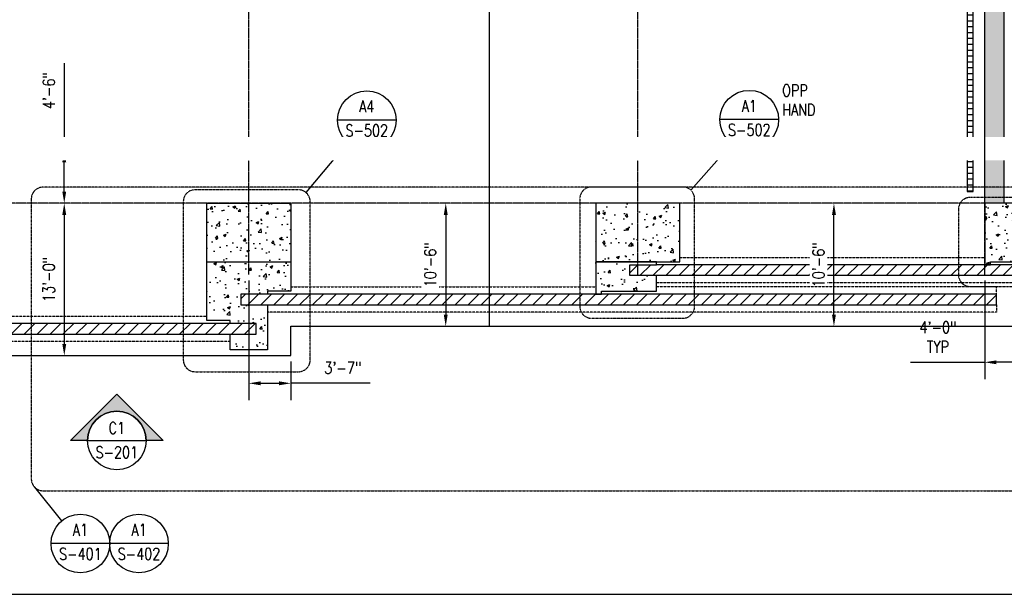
# Model space of a CAD drawing. Header units: inches. Extents: x -300 to 19841, y 463 to 1807.
# Tile 67 of 71: x 1166 to 2173, y 493 to 1081. Entities that reach past the tile are written whole.
import ezdxf
from ezdxf import colors
from ezdxf.entities.mleader import LeaderData, LeaderLine
from ezdxf.enums import TextEntityAlignment as Align
from ezdxf.math import Vec2, Vec3

# ---------------------------------------------------------------- set-up
doc = ezdxf.new("R2010")
doc.units = ezdxf.units.IN
doc.header["$MEASUREMENT"] = 0
for name, pattern in [('CENTER2', [1.125, 0.75, -0.125, 0.125, -0.125]), ('Dash', [0.25, 0.125, -0.125]), ('HIDDEN', [0.375, 0.25, -0.125])]:
    doc.linetypes.add(name, pattern=pattern)
for name, color, linetype in [('A-FLOR', 173, 'Continuous'), ('A-FLOR-HDLN', 3, 'Dash'), ('A-WALL', 4, 'Continuous'), ('A-WALL-PATT', 8, 'Continuous'), ('G-ANNO-REFR', 2, 'Continuous'), ('S-ANNO-DIMS', 1, 'Continuous'), ('S-ANNO-NOTE', 2, 'Continuous'), ('S-ANNO-SYMB', 2, 'Continuous'), ('S-ANNO-TEXT', 2, 'Continuous'), ('S-COLS', 53, 'Continuous'), ('S-DOOR-TRNCH', 173, 'Continuous'), ('S-GRID', 1, 'CENTER2'), ('S-JNTS-CTLJ', 132, 'Continuous')]:
    doc.layers.add(name, color=color, linetype=linetype)
doc.layers.add('S-DOOR-HTCH', color=9, linetype='Continuous', true_color=0x808080)
doc.layers.add('S-DOOR-OTLN', color=9, linetype='HIDDEN', true_color=0x808080)
doc.styles.add('AEC_COMN_TITLE', font='romans.shx', dxfattribs={"width": 0.8, "height": 0.1875})
doc.styles.add('Annotative', font='romans.shx', dxfattribs={"width": 0.8, "height": 0.125})
doc.styles.add('Arial', font='romans.shx', dxfattribs={"width": 0.8})
doc.styles.add('ROMANS', font='romans.shx', dxfattribs={"width": 0.8})
doc.dimstyles.new('Annotative', dxfattribs={"dimscale": 0, "dimtxt": 0.125, "dimasz": 0.125, "dimexe": 0.18, "dimexo": 0.0625, "dimgap": 0.09, "dimtad": 1, "dimdec": 3, "dimzin": 3, "dimdsep": 46, "dimlunit": 4, "dimtxsty": 'Annotative', "dimcen": 0.09, "dimclrt": 2, "dimazin": 2, "dimtfac": 1, "dimtdec": 3, "dimtmove": 1, "dimatfit": 3, "dimfxl": 1, "dimtfill": 1, "dimfrac": 2, "dimtolj": 1, "dimtzin": 0, "dimarcsym": 0})
pattern_1 = [(50, (0, 0), (28.6904, -2.51009), [3, -33]), (355, (0, 0), (-5.55005, 30.0877), [2.4, -26.4]), (100.4514, (2.39, -0.21), (23.14035, 27.5776), [2.5496, -28.0457]), (46.1842, (0, 8), (42.68965, -6.62077), [4.5, -49.5]), (96.6356, (3.557, 7.45), (37.3865, 38.96474), [3.8244, -42.06855]), (351.1842, (0, 8), (37.3865, 38.96474), [3.6, -39.6]), (21, (4, 6), (23.87628, -16.10476), [3, -33]), (326, (4, 6), (9.7326, 29.006), [2.4, -26.4]), (71.4514, (5.99, 4.658), (33.6089, 12.90125), [2.5496, -28.0457]), (37.5, (0, 0), (0.486394, 13.315754), [0, -26.08, 0, -26.8, 0, -26.5]), (7.5, (0, 0), (10.52278, 15.77647), [0, -15.28, 0, -25.48, 0, -10.1]), (327.5, (-8.92, 0), (21.352897, -0.902195), [0, -10, 0, -31.2, 0, -41.4]), (317.5, (-12.92, 0), (23.32745, 4.0042), [0, -13, 0, -20.72, 0, -29.4])]

# ---------------------------------------------------------------- blocks, each defined once
blk = doc.blocks.new('*D3')
at = {"layer": 'Defpoints', "color": 0, "transparency": 16777216}
for p in [(1202.8, 947.2), (1211.3, 947.2), (1202.8, 893.2)]:
    blk.add_point(p, dxfattribs=at)
at = {"layer": 'S-ANNO-DIMS', "color": 0, "lineweight": -2, "transparency": 16777216}
for p, q in [((1211.3, 1036.6), (1211.3, 947.2)), ((1211.3, 905.2), (1211.3, 935.2))]:
    blk.add_line(p, q, dxfattribs=at)
at = {"layer": 'S-ANNO-DIMS', "color": 0, "transparency": 16777216}
for points in [[(1209.3, 935.2), (1213.3, 935.2), (1211.3, 947.2)], [(1209.3, 905.2), (1213.3, 905.2), (1211.3, 893.2)]]:
    blk.add_solid(points, dxfattribs=at)
at = {"layer": 'S-ANNO-DIMS', "color": 2, "lineweight": -3, "transparency": 16777216, "insert": (1195.5, 1008.5), "char_height": 12, "width": 49.311, "attachment_point": 5, "rotation": 90, "style": 'Annotative', "bg_fill": 3, "box_fill_scale": 1.25, "bg_fill_color": 256, "bg_fill_true_color": 13158600, "bg_fill_transparency": 0}
blk.add_mtext('\\A1;4\'-6"', dxfattribs=at)
blk = doc.blocks.new('*D4')
at = {"layer": 'Defpoints', "color": 0, "transparency": 16777216}
for p in [(1400.1, 820.1), (1443.1, 737.2), (1443.1, 708.9)]:
    blk.add_point(p, dxfattribs=at)
at = {"layer": 'S-ANNO-DIMS', "color": 0, "lineweight": -2, "transparency": 16777216}
for p, q in [((1400.1, 814.1), (1400.1, 691.7)), ((1443.1, 731.2), (1443.1, 691.7)), ((1412.1, 708.9), (1431.1, 708.9)), ((1524.4, 708.9), (1443.1, 708.9))]:
    blk.add_line(p, q, dxfattribs=at)
at = {"layer": 'S-ANNO-DIMS', "color": 0, "transparency": 16777216}
for points in [[(1412.1, 710.9), (1412.1, 706.9), (1400.1, 708.9)], [(1431.1, 710.9), (1431.1, 706.9), (1443.1, 708.9)]]:
    blk.add_solid(points, dxfattribs=at)
at = {"layer": 'S-ANNO-DIMS', "color": 2, "lineweight": -3, "transparency": 16777216, "insert": (1496.3, 724.7), "char_height": 12, "width": 49.311, "attachment_point": 5, "style": 'Annotative', "bg_fill": 3, "box_fill_scale": 1.25, "bg_fill_color": 256, "bg_fill_true_color": 13158600, "bg_fill_transparency": 0}
blk.add_mtext('\\A1;3\'-7"', dxfattribs=at)
blk = doc.blocks.new('A$C53388742')
at = {"layer": 'A-WALL-PATT', "lineweight": -3}
h = blk.add_hatch(dxfattribs=at)
h.set_pattern_fill('FP_2', color=256, style=0, pattern_type=2)
h.set_pattern_definition([(0, (0, 0), (0, 6), [])])
h.paths.add_polyline_path([(2141.1, 905.2), (2141.1, 1475.2), (2135.1, 1475.2), (2135.1, 905.2)])
for p, q in [((2141.1, 905.2), (2141.1, 1481.2)), ((2135.1, 1475.2), (2135.1, 905.2)), ((2135.1, 905.2), (2141.1, 905.2))]:
    blk.add_line(p, q, dxfattribs=at)
blk = doc.blocks.new('*D28')
at = {"layer": 'Defpoints', "color": 0, "transparency": 16777216}
for p in [(2499.9, 1746.8), (-299.9, 838.2), (2499.9, 838.2)]:
    blk.add_point(p, dxfattribs=at)
at = {"layer": 'S-ANNO-DIMS', "color": 0, "lineweight": -2, "transparency": 16777216}
for p, q in [((-299.9, 844.2), (-299.9, 1764)), ((2499.9, 844.2), (2499.9, 1764)), ((1192.1, 1746.8), (1198.1, 1755.8)), ((1198.1, 1755.8), (1204.1, 1737.8)), ((-287.9, 1746.8), (1192.1, 1746.8)), ((1204.1, 1737.8), (1210.1, 1746.8)), ((1210.1, 1746.8), (2487.9, 1746.8))]:
    blk.add_line(p, q, dxfattribs=at)
at = {"layer": 'S-ANNO-DIMS', "color": 0, "transparency": 16777216}
for points in [[(-287.9, 1748.8), (-287.9, 1744.8), (-299.9, 1746.8)], [(2487.9, 1748.8), (2487.9, 1744.8), (2499.9, 1746.8)]]:
    blk.add_solid(points, dxfattribs=at)
at = {"layer": 'S-ANNO-DIMS', "color": 2, "lineweight": -3, "transparency": 16777216, "insert": (1150.5, 1759.9), "char_height": 12, "width": 71.018, "attachment_point": 5, "style": 'Annotative', "bg_fill": 3, "box_fill_scale": 1.25, "bg_fill_color": 256, "bg_fill_true_color": 13158600, "bg_fill_transparency": 0}
blk.add_mtext('\\A1;250\'-2"', dxfattribs=at)
blk = doc.blocks.new('*U45')
at = {"lineweight": -3}
h = blk.add_hatch(color=256, dxfattribs=at)
edge = h.paths.add_edge_path()
edge.add_line((-0.312, 0), (-0.495, 0))
edge.add_line((-0.495, 0), (0, 0.495))
edge.add_line((0, 0.495), (0.495, 0))
edge.add_line((0.495, 0), (0.312, 0))
edge.add_arc((0, 0), 0.312, 0, 180)
for p, q in [((0, 0.495), (-0.495, 0)), ((0.495, 0), (0, 0.495)), ((-0.312, 0), (0.312, 0))]:
    blk.add_line(p, q, dxfattribs=at)
at = {"lineweight": -3, "flags": 128}
blk.add_lwpolyline([(-0.312, 0), (-0.495, 0), (0, 0.495), (0.495, 0), (0.312, 0, 1), (-0.312, 0)], format="xyb", close=True, dxfattribs=at)
blk.add_lwpolyline([(-0.312, 0.016), (-0.312, 0.016)], dxfattribs=at)
blk.add_lwpolyline([(-0.312, 0.016), (-0.312, 0.016)], dxfattribs=at)
at = {"lineweight": -3}
blk.add_circle((0, 0), 0.312, dxfattribs=at)
at = {"linetype": 'Continuous', "lineweight": -3, "style": 'Arial'}
blk.add_attdef('X#', text='', height=0.0938, dxfattribs=at).set_placement((0, 0.047), align=Align.BOTTOM_CENTER)
blk.add_attdef('X-###', text='', height=0.0938, dxfattribs=at).set_placement((0, -0.047), align=Align.TOP_CENTER)
blk = doc.blocks.new('Detail Callout AEC')
at = {"color": 0, "linetype": 'ByBlock', "lineweight": -3, "transparency": 16777216}
blk.add_line((0.25, 0), (-0.25, 0), dxfattribs=at)
blk.add_line((0.25, 0), (-0.25, 0), dxfattribs=at)
blk.add_circle((0, 0), 0.25, dxfattribs=at)
blk.add_circle((0, 0), 0.25, dxfattribs=at)
at = {"color": 0, "linetype": 'ByBlock', "lineweight": -3, "transparency": 16777216, "style": 'AEC_COMN_TITLE'}
for tag, p in [('VIEWNUMBER', (0, 0.0508)), ('VIEWNUMBER', (0, 0.0508)), ('SHEETNUMBER', (0, -0.1263)), ('SHEETNUMBER', (0, -0.1263))]:
    blk.add_attdef(tag, text='', height=0.0938, dxfattribs=at).set_placement(p, align=Align.CENTER)
blk = doc.blocks.new('*D50')
at = {"layer": 'Defpoints', "color": 0, "transparency": 16777216}
for p in [(1202.8, 893.2), (1194.7, 737.2), (1211.3, 737.2)]:
    blk.add_point(p, dxfattribs=at)
at = {"layer": 'S-ANNO-DIMS', "color": 0, "lineweight": -2, "transparency": 16777216}
blk.add_line((1211.3, 881.2), (1211.3, 749.2), dxfattribs=at)
at = {"layer": 'S-ANNO-DIMS', "color": 0, "transparency": 16777216}
for points in [[(1209.3, 881.2), (1213.3, 881.2), (1211.3, 893.2)], [(1209.3, 749.2), (1213.3, 749.2), (1211.3, 737.2)]]:
    blk.add_solid(points, dxfattribs=at)
at = {"layer": 'S-ANNO-DIMS', "color": 2, "transparency": 16777216, "insert": (1195.5, 815.2), "char_height": 12, "attachment_point": 5, "rotation": 90, "style": 'Annotative', "bg_fill": 3, "box_fill_scale": 1.25, "bg_fill_color": 256, "bg_fill_true_color": 13158600, "bg_fill_transparency": 0}
blk.add_mtext('\\A1;13\'-0"', dxfattribs=at)
blk = doc.blocks.new('*D51')
at = {"layer": 'Defpoints', "color": 0, "transparency": 16777216}
for p in [(1580.9, 893.2), (1580.9, 767.2), (1601.6, 767.2)]:
    blk.add_point(p, dxfattribs=at)
at = {"layer": 'S-ANNO-DIMS', "color": 0, "lineweight": -2, "transparency": 16777216}
blk.add_line((1601.6, 881.2), (1601.6, 779.2), dxfattribs=at)
at = {"layer": 'S-ANNO-DIMS', "color": 0, "transparency": 16777216}
for points in [[(1599.6, 881.2), (1603.6, 881.2), (1601.6, 893.2)], [(1599.6, 779.2), (1603.6, 779.2), (1601.6, 767.2)]]:
    blk.add_solid(points, dxfattribs=at)
at = {"layer": 'S-ANNO-DIMS', "color": 2, "transparency": 16777216, "insert": (1585.8, 830.2), "char_height": 12, "attachment_point": 5, "rotation": 90, "style": 'Annotative', "bg_fill": 3, "box_fill_scale": 1.25, "bg_fill_color": 256, "bg_fill_true_color": 13158600, "bg_fill_transparency": 0}
blk.add_mtext('\\A1;10\'-6"', dxfattribs=at)
blk = doc.blocks.new('*D52')
at = {"layer": 'Defpoints', "color": 0, "transparency": 16777216}
for p in [(1978.1, 893.2), (1998.8, 893.2), (1978.1, 767.2)]:
    blk.add_point(p, dxfattribs=at)
at = {"layer": 'S-ANNO-DIMS', "color": 0, "lineweight": -2, "transparency": 16777216}
blk.add_line((1998.8, 779.2), (1998.8, 881.2), dxfattribs=at)
at = {"layer": 'S-ANNO-DIMS', "color": 0, "transparency": 16777216}
for points in [[(1996.8, 881.2), (2000.8, 881.2), (1998.8, 893.2)], [(1996.8, 779.2), (2000.8, 779.2), (1998.8, 767.2)]]:
    blk.add_solid(points, dxfattribs=at)
at = {"layer": 'S-ANNO-DIMS', "color": 2, "transparency": 16777216, "insert": (1983, 830.2), "char_height": 12, "attachment_point": 5, "rotation": 90, "style": 'Annotative', "bg_fill": 3, "box_fill_scale": 1.25, "bg_fill_color": 256, "bg_fill_true_color": 13158600, "bg_fill_transparency": 0}
blk.add_mtext('\\A1;10\'-6"', dxfattribs=at)
blk = doc.blocks.new('*D58')
at = {"layer": 'Defpoints', "color": 0, "transparency": 16777216}
for p in [(2153.1, 820.1), (2201.1, 767.2), (2153.1, 730.4)]:
    blk.add_point(p, dxfattribs=at)
at = {"layer": 'S-ANNO-DIMS', "color": 0, "lineweight": -2, "transparency": 16777216}
for p, q in [((2153.1, 814.1), (2153.1, 713.1)), ((2077.2, 730.4), (2153.1, 730.4)), ((2189.1, 730.4), (2165.1, 730.4))]:
    blk.add_line(p, q, dxfattribs=at)
at = {"layer": 'S-ANNO-DIMS', "color": 0, "transparency": 16777216}
for points in [[(2165.1, 732.4), (2165.1, 728.4), (2153.1, 730.4)], [(2189.1, 732.4), (2189.1, 728.4), (2201.1, 730.4)]]:
    blk.add_solid(points, dxfattribs=at)
at = {"layer": 'S-ANNO-DIMS', "color": 2, "transparency": 16777216, "insert": (2105.2, 756.2), "char_height": 12, "attachment_point": 5, "style": 'Annotative'}
blk.add_mtext('\\A1;4\'-0"\\PTYP', dxfattribs=at)
blk = doc.blocks.new('*U30')
at = {"linetype": 'Continuous', "lineweight": -3}
blk.add_line((1.125, 0.625), (29.5, 0.625), dxfattribs=at)
at = {"lineweight": -3, "style": 'Arial'}
blk.add_attdef('DRAWING_AREA_TITLE', text='', height=0.187, dxfattribs=at).set_placement((1.374, 0.634), align=Align.BOTTOM_LEFT)
blk.add_attdef('X#', text='', height=0.187, dxfattribs=at).set_placement((0.812, 0.625), align=Align.MIDDLE_CENTER)
blk.add_attdef('SCALE:', text='', height=0.0938, dxfattribs=at).set_placement((1.374, 0.561), align=Align.TOP_LEFT)

msp = doc.modelspace()

# ---------------------------------------------------------------- hatches: boundary and pattern name
at = {"layer": 'A-WALL-PATT', "lineweight": -3}
h = msp.add_hatch(dxfattribs=at)
h.set_pattern_fill('AR-CONC', color=8, scale=4, style=0)
h.set_pattern_definition(pattern_1)
h.paths.add_polyline_path([(2173.0774, 1513.2059), (229.0461, 1513.2059), (229.0461, 893.2059), (249.0774, 893.2059), (249.0774, 923.2059), (249.0774, 1493.2059), (2153.0774, 1493.2059), (2153.0774, 893.2059), (2173.0774, 893.2059)])
h = msp.add_hatch(dxfattribs=at)
h.set_pattern_fill('AR-CONC', color=8, scale=4, style=0)
h.paths.add_polyline_path([(1357.0774, 833.2059), (1443.0774, 833.2059), (1443.0774, 893.2059), (1357.0774, 893.2059)])
h = msp.add_hatch(dxfattribs=at)
h.set_pattern_fill('AR-CONC', color=8, scale=4, style=0)
h.set_pattern_definition(pattern_1)
h.paths.add_polyline_path([(1755.0774, 833.2059), (1841.0774, 833.2059), (1841.0774, 893.2059), (1755.0774, 893.2059)])
h = msp.add_hatch(dxfattribs=at)
h.set_pattern_fill('AR-CONC', color=8, scale=4, style=0)
h.set_pattern_definition(pattern_1)
h.paths.add_polyline_path([(2201.0774, 893.2059), (2153.0774, 893.2059), (2153.0774, 830.2059), (2159.0774, 830.2059), (2159.0774, 833.2059), (2201.0774, 833.2059)])
h = msp.add_hatch(dxfattribs=at)
h.set_pattern_fill('AR-CONC', color=8, scale=4, style=0)
h.paths.add_polyline_path([(1443.0774, 833.2059), (1357.0774, 833.2059), (1357.0774, 773.2059), (1387.0774, 773.2059), (1387.0774, 770.2059), (1407.6344, 770.2059), (1407.6344, 759.2059), (1387.0774, 759.2059), (1381.0774, 759.2059), (1381.0774, 743.2059), (1419.0774, 743.2059), (1419.0774, 789.2059), (1413.0774, 789.2059), (1391.9524, 789.2059), (1391.9524, 800.2059), (1413.0774, 800.2059), (1413.0774, 803.2059), (1443.0774, 803.2059)])
h = msp.add_hatch(dxfattribs=at)
h.set_pattern_fill('AR-CONC', color=8, scale=4, style=0)
h.paths.add_polyline_path([(1817.0774, 819.2059), (1811.0774, 819.2059), (1789.9345, 819.2059), (1789.9345, 830.2059), (1811.0774, 830.2059), (1811.0774, 833.2059), (1755.0774, 833.2059), (1755.0774, 803.2059), (1761.0754, 803.2059), (1817.0774, 803.2059)])
h.paths.add_polyline_path([(1761.0774, 803.2059), (1755.0774, 803.2059), (1755.0774, 800.2059), (1761.0774, 800.2059)])
h = msp.add_hatch(dxfattribs=at)
h.set_pattern_fill('AR-CONC', color=256, scale=4, style=0)
h.paths.add_polyline_path([(1817.0774, 803.2059), (1817.0774, 819.2059), (1811.0774, 819.2059), (1811.0774, 803.2059)])
h = msp.add_hatch(dxfattribs=at)
h.set_pattern_fill('AR-CONC', color=256, scale=4, style=0)
h.paths.add_polyline_path([(1761.0774, 800.2059), (1761.0774, 803.2059), (1755.0774, 803.2059), (1755.0774, 800.2059)])
h = msp.add_hatch(dxfattribs=at)
h.set_pattern_fill('AR-CONC', color=8, scale=4, style=0)
h.paths.add_polyline_path([(1387.0774, 743.2059), (1387.0774, 759.2059), (1381.0774, 759.2059), (1381.0774, 743.2059)])
at = {"layer": 'S-DOOR-HTCH'}
h = msp.add_hatch(dxfattribs=at)
h.set_pattern_fill('ANSI31', color=256, scale=75)
h.paths.add_polyline_path([(2435.0774, 819.2059), (1789.9345, 819.2059), (1789.9345, 830.2059), (2435.0774, 830.2059)])
h = msp.add_hatch(dxfattribs=at)
h.set_pattern_fill('ANSI31', color=256, scale=75)
h.paths.add_polyline_path([(2165.0595, 789.2059), (1391.9524, 789.2059), (1391.9524, 800.2059), (2165.0595, 800.2059)])
h = msp.add_hatch(dxfattribs=at)
h.set_pattern_fill('ANSI31', color=256, scale=75)
h.paths.add_polyline_path([(1407.6344, 759.2059), (635.0952, 759.2059), (635.0952, 770.2059), (1407.6344, 770.2059)])

# ---------------------------------------------------------------- linework, layer by layer
at = {"layer": 'A-FLOR', "lineweight": -3}
for p, q in [((1443.0774, 737.2059), (1443.0774, 767.2059)), ((1443.0774, 767.2059), (2201.0774, 767.2059)), ((561.0774, 737.2059), (1443.0774, 737.2059))]:
    msp.add_line(p, q, dxfattribs=at)
at = {"layer": 'A-FLOR-HDLN', "lineweight": -3}
msp.add_line((2201.0774, 947.2059), (201.0774, 947.2059), dxfattribs=at)
at = {"layer": 'A-WALL', "lineweight": -3}
msp.add_line((2173.0774, 893.2059), (2173.0774, 1513.2059), dxfattribs=at)
at = {"layer": 'S-ANNO-SYMB', "lineweight": -3}
for p, q in [((1458.657, 904.1192), (1501.5301, 955.1835)), ((1852.2381, 906.7227), (1894.748, 954.3281)), ((1208.8828, 568.1139), (1181.0809, 602.4369))]:
    msp.add_line(p, q, dxfattribs=at)
at = {"layer": 'S-ANNO-SYMB', "linetype": 'Dash', "lineweight": -3}
for points in [[(1738.7562, 787.4986, 0.414213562), (1750.7562, 775.4986), (1844.2454, 775.4986, 0.414213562), (1856.2454, 787.4986), (1856.2454, 897.7719, 0.414213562), (1844.2454, 909.7719), (1750.7562, 909.7719, 0.414213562), (1738.7562, 897.7719)], [(2138.1738, 807.971), (2207.5358, 807.971, 0.414213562), (2219.5358, 819.971), (2219.5358, 887.0381, 0.414213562), (2207.5358, 899.0381), (2138.1738, 899.0381, 0.414213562), (2126.1738, 887.0381), (2126.1738, 819.971, 0.414213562)]]:
    msp.add_lwpolyline(points, format="xyb", close=True, dxfattribs=at)
at = {"layer": 'S-DOOR-OTLN', "lineweight": -3}
for p, q in [((1841.0774, 837.7059), (2153.0774, 837.7059)), ((1443.0774, 807.7059), (1755.0774, 807.7059)), ((2435.0774, 811.7059), (1817.0774, 811.7059)), ((1045.0774, 777.7059), (1357.0774, 777.7059))]:
    msp.add_line(p, q, dxfattribs=at)
at = {"layer": 'S-DOOR-TRNCH', "lineweight": -3}
for p, q in [((2435.0774, 830.2059), (1817.0774, 830.2059)), ((2435.0774, 819.2059), (1817.0774, 819.2059))]:
    msp.add_line(p, q, dxfattribs=at)
at = {"layer": 'S-GRID', "lineweight": -3}
for p, q in [((1400.0774, 820.1184), (1400.0774, 1770.7036)), ((1798.0774, 820.1184), (1798.0774, 1770.7036)), ((2153.0774, 820.1184), (2153.0774, 1770.7036)), ((2201.0774, 893.2059), (-261.1174, 893.2059))]:
    msp.add_line(p, q, dxfattribs=at)

# ---------------------------------------------------------------- block references
at = {"layer": 'G-ANNO-REFR', "lineweight": -3}
ref = msp.add_blockref('Detail Callout AEC', (1227.7654, 544.802), dxfattribs=dict(at, xscale=119.9997600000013, yscale=119.9997600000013, zscale=119.9997600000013))
ref.add_attrib('VIEWNUMBER', 'A1', dxfattribs={"layer": 'S-ANNO-TEXT', "color": 1, "transparency": 16777216, "height": 12, "style": 'ROMANS', "width": 0.8}).set_placement((1227.7654, 549.302), align=Align.BOTTOM_CENTER)
ref.add_attrib('SHEETNUMBER', 'S-401', dxfattribs={"layer": 'S-ANNO-TEXT', "color": 1, "transparency": 16777216, "height": 12, "style": 'ROMANS', "width": 0.8}).set_placement((1227.7654, 528.2921), align=Align.CENTER)
ref = msp.add_blockref('Detail Callout AEC', (1287.7653, 544.802), dxfattribs=dict(at, xscale=119.9997600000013, yscale=119.9997600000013, zscale=119.9997600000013))
ref.add_attrib('VIEWNUMBER', 'A1', dxfattribs={"layer": 'S-ANNO-TEXT', "color": 1, "transparency": 16777216, "height": 12, "style": 'ROMANS', "width": 0.8}).set_placement((1287.7653, 549.302), align=Align.BOTTOM_CENTER)
ref.add_attrib('SHEETNUMBER', 'S-402', dxfattribs={"layer": 'S-ANNO-TEXT', "color": 1, "transparency": 16777216, "height": 12, "style": 'ROMANS', "width": 0.8}).set_placement((1287.7653, 528.2921), align=Align.CENTER)
at = {"layer": 'S-ANNO-SYMB'}
ref = msp.add_blockref('*U45', (1265.0908, 650.3267), dxfattribs=dict(at, xscale=96, yscale=96, zscale=96))
ref.add_attrib('VIEWNUMBER', 'C1', dxfattribs={"layer": '0', "color": 1, "linetype": 'ByBlock', "lineweight": -2, "transparency": 16777216, "height": 12, "style": 'ROMANS', "width": 0.796875}).set_placement((1265.0908, 653.484), align=Align.BOTTOM_CENTER)
ref.add_attrib('SHEETNUMBER', 'S-201', dxfattribs={"layer": '0', "color": 1, "linetype": 'ByBlock', "lineweight": -2, "transparency": 16777216, "height": 12, "style": 'ROMANS', "width": 0.796875}).set_placement((1265.0908, 628.6443), align=Align.BOTTOM_CENTER)
at = {"layer": 'S-ANNO-SYMB', "xscale": 96.00000580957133, "yscale": 96.00000580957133, "zscale": 96.00000580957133}
msp.add_blockref('*U30', (-313.5726, 432.9114), dxfattribs=at)

# ---------------------------------------------------------------- texts
at = {"layer": 'S-ANNO-SYMB', "lineweight": -3, "insert": (1945.7481, 998.7414), "char_height": 12, "width": 27.99874, "attachment_point": 4, "line_spacing_factor": 0.981704, "style": 'Annotative'}
msp.add_mtext('\\pxt3.2,6.4,9.6,12.8,16,19.2,22.4,25.6,28.8,32,35.2,38.4,41.6,44.8,48,51.2,54.4,57.6,60.8,64,67.2,70.4,73.6,76.8,80,83.2,86.4,89.6,92.8,96,99.2,102.4;OPP\\PHAND', dxfattribs=at)

# ---------------------------------------------------------------- dimensions: what is measured, and where the dimension line sits
at = {"layer": 'S-ANNO-DIMS'}
dim = msp.add_linear_dim(base=(2153.0774, 730.3881), p1=(2201.0774, 767.2059), p2=(2153.0774, 820.1184), text='<>\\PTYP', dimstyle='Annotative', override={"dimpost": '\\X', "dimse1": 1, "dimtfill": 0}, dxfattribs=at)
dim.commit()
dim.dimension.update_dxf_attribs({"geometry": '*D58', "text_midpoint": (2105.233, 730.3881), "dimtype": 160})

# ---------------------------------------------------------------- next in the draw order: dimensions: what is measured, and where the dimension line sits
at = {"layer": 'S-ANNO-DIMS', "lineweight": -3}
dim = msp.add_linear_dim(base=(1211.2728, 947.2059), p1=(1202.7875, 893.2059), p2=(1202.7875, 947.2059), angle=90, dimstyle='Annotative', override={"dimpost": '\\X', "dimse1": 1, "dimse2": 1}, dxfattribs=at)
dim.commit()
dim.dimension.update_dxf_attribs({"geometry": '*D3', "text_midpoint": (1211.2728, 1008.5214), "dimtype": 160})
dim = msp.add_linear_dim(base=(1443.0774, 708.9387), p1=(1400.0774, 820.1184), p2=(1443.0774, 737.2059), dimstyle='Annotative', override={"dimpost": '\\X'}, dxfattribs=at)
dim.commit()
dim.dimension.update_dxf_attribs({"geometry": '*D4', "text_midpoint": (1496.2857, 701.795), "dimtype": 160})

# ---------------------------------------------------------------- next in the draw order: linework, layer by layer
at = {"layer": 'S-ANNO-SYMB', "linetype": 'Dash', "lineweight": -3}
for points in [[(2529.3897, 610.9222), (2529.3897, 897.622, 0.414213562), (2517.3897, 909.622), (1189.5662, 909.622, 0.414213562), (1177.5662, 897.622), (1177.5662, 610.9222, 0.414213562), (1189.5662, 598.9222), (2517.3897, 598.9222, 0.414213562)], [(1462.9409, 732.76), (1462.9409, 894.9289, 0.414213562), (1450.9409, 906.9289), (1345.1004, 906.9289, 0.414213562), (1333.1004, 894.9289), (1333.1004, 732.76, 0.414213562), (1345.1004, 720.76), (1450.9409, 720.76, 0.414213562)]]:
    msp.add_lwpolyline(points, format="xyb", close=True, dxfattribs=at)

# ---------------------------------------------------------------- next in the draw order: block references
at = {"lineweight": -3}
msp.add_blockref('A$C53388742', (0, 0), dxfattribs=at)

# ---------------------------------------------------------------- next in the draw order: dimensions: what is measured, and where the dimension line sits
at = {"layer": 'S-ANNO-DIMS', "lineweight": -3}
dim = msp.add_linear_dim(base=(2499.9361, 1746.7636), p1=(-299.9226, 838.2059), p2=(2499.9361, 838.2059), text='250\'-2"', dimstyle='Annotative', override={"dimgap": 0.0625, "dimpost": '\\X'}, dxfattribs=at)
dim.commit()
dim.dimension.update_dxf_attribs({"geometry": '*D28', "text_midpoint": (1150.5, 1746.7636), "dimtype": 160})

# ---------------------------------------------------------------- next in the draw order: linework, layer by layer
at = {"layer": 'S-COLS', "lineweight": -3}
msp.add_line((1357.0774, 833.2059), (1443.0774, 833.2059), dxfattribs=at)

# ---------------------------------------------------------------- next in the draw order: block references
at = {"layer": 'G-ANNO-REFR', "lineweight": -3}
ref = msp.add_blockref('Detail Callout AEC', (1520.8203, 978.1592), dxfattribs=dict(at, xscale=119.9997600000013, yscale=119.9997600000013, zscale=119.9997600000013))
ref.add_attrib('VIEWNUMBER', 'A4', dxfattribs={"layer": 'S-ANNO-TEXT', "color": 1, "transparency": 16777216, "height": 12, "style": 'ROMANS', "width": 0.8}).set_placement((1520.8203, 982.6592), align=Align.BOTTOM_CENTER)
ref.add_attrib('SHEETNUMBER', 'S-502', dxfattribs={"layer": 'S-ANNO-TEXT', "color": 1, "transparency": 16777216, "height": 12, "style": 'ROMANS', "width": 0.8}).set_placement((1520.8203, 961.6492), align=Align.CENTER)
ref = msp.add_blockref('Detail Callout AEC', (1912.1702, 978.7507), dxfattribs=dict(at, xscale=119.9997600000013, yscale=119.9997600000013, zscale=119.9997600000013))
ref.add_attrib('VIEWNUMBER', 'A1', dxfattribs={"layer": 'S-ANNO-TEXT', "color": 1, "transparency": 16777216, "height": 12, "style": 'ROMANS', "width": 0.8}).set_placement((1912.1702, 983.2507), align=Align.BOTTOM_CENTER)
ref.add_attrib('SHEETNUMBER', 'S-502', dxfattribs={"layer": 'S-ANNO-TEXT', "color": 1, "transparency": 16777216, "height": 12, "style": 'ROMANS', "width": 0.8}).set_placement((1912.1702, 962.2407), align=Align.CENTER)

# ---------------------------------------------------------------- next in the draw order: dimensions: what is measured, and where the dimension line sits
at = {"layer": 'S-ANNO-DIMS'}
dim = msp.add_linear_dim(base=(1211.2728, 737.2059), p1=(1202.7875, 893.2059), p2=(1194.7248, 737.2059), angle=90, dimstyle='Annotative', override={"dimpost": '\\X', "dimse1": 1, "dimse2": 1}, dxfattribs=at)
dim.commit()
dim.dimension.update_dxf_attribs({"geometry": '*D50', "text_midpoint": (1211.2728, 815.2059), "dimtype": 160})
dim = msp.add_linear_dim(base=(1601.5501, 767.2059), p1=(1580.9052, 893.2059), p2=(1580.9052, 767.2059), angle=90, dimstyle='Annotative', override={"dimpost": '\\X', "dimse1": 1, "dimse2": 1}, dxfattribs=at)
dim.commit()
dim.dimension.update_dxf_attribs({"geometry": '*D51', "text_midpoint": (1585.7673, 830.2059)})

# ---------------------------------------------------------------- next in the draw order: leaders
at = {"layer": 'S-ANNO-NOTE', "lineweight": -3}
ml = msp.add_multileader_mtext('Standard', dxfattribs=at)
ml.set_content('SEE S-707 FOR NATURAL VENTILATION SHAFT', color=256, style='Annotative')
ml.set_leader_properties(color=1)
ml.build(insert=Vec2(0, 0))
ml.multileader.update_dxf_attribs({"text_right_attachment_type": 3, "dogleg_length": 0.125, "arrow_head_size": 12, "scale": 96})
ctx = ml.context
ctx.base_point, ctx.scale, ctx.char_height, ctx.arrow_head_size, ctx.landing_gap_size, ctx.plane_origin = Vec3(-113.2221, 1016.2557), 96, 12, 12, 8.64, Vec3(257.7156, 1000.6506)
ctx.right_attachment = 3
notes = []
notes.append((ctx, [(0, (1, 1, 0), (68.2865, 976.2557), (-1, 0), 12, [(0, [(163.0774, 907.2059)], 0, [])])]))
ctx.mtext.insert, ctx.mtext.width, ctx.mtext.defined_height, ctx.mtext.flow_direction = Vec3(-104.5821, 1022.2557), 181.730999, 21, 5
for ctx, leaders in notes:
    for number, flags, end, landing, length, lines in leaders:
        leader = LeaderData()
        leader.index, (leader.has_last_leader_line, leader.has_dogleg_vector, leader.attachment_direction) = number, flags
        leader.last_leader_point, leader.dogleg_vector, leader.dogleg_length = Vec3(end), Vec3(landing), length
        for number, points, colour, breaks in lines:
            line = LeaderLine()
            line.index, line.vertices, line.color, line.breaks = number, Vec3.list(points), colors.encode_raw_color(colour), breaks
            leader.lines.append(line)
        ctx.leaders.append(leader)

# ---------------------------------------------------------------- next in the draw order: linework, layer by layer
at = {"layer": 'S-DOOR-OTLN', "lineweight": -3}
msp.add_lwpolyline([(1381.0774, 751.7059), (635.0952, 751.7059), (635.0952, 759.2059)], dxfattribs=at)
at = {"layer": 'S-DOOR-TRNCH', "lineweight": -3}
msp.add_lwpolyline([(1381.0774, 770.2059), (635.0952, 770.2059), (635.0952, 759.2059), (1381.0774, 759.2059)], dxfattribs=at)

# ---------------------------------------------------------------- next in the draw order: leaders
at = {"layer": 'S-ANNO-NOTE', "lineweight": -3}
ml = msp.add_multileader_mtext('Standard', dxfattribs=at)
ml.set_content('INDICATES INSIDE FACE OF PILASTER', color=256, style='Annotative')
ml.set_leader_properties(color=1)
ml.build(insert=Vec2(0, 0))
ml.multileader.update_dxf_attribs({"text_right_attachment_type": 3, "dogleg_length": 0.125, "arrow_head_size": 12, "scale": 96})
ctx = ml.context
ctx.base_point, ctx.scale, ctx.char_height, ctx.arrow_head_size, ctx.landing_gap_size, ctx.plane_origin = Vec3(-144.627, 948.9423), 96, 12, 12, 8.64, Vec3(220.5313, 921.55)
ctx.right_attachment = 3
notes = []
notes.append((ctx, [(0, (1, 1, 0), (17.6816, 928.9423), (-1, 0), 12, [(0, [(48.2556, 893.2059)], 0, [])])]))
ctx.mtext.insert, ctx.mtext.width, ctx.mtext.defined_height, ctx.mtext.flow_direction = Vec3(-135.987, 954.9423), 143.997218, 21, 5
ctx.mtext.has_bg_fill, ctx.mtext.bg_color, ctx.mtext.bg_scale_factor, ctx.mtext.bg_transparency, ctx.mtext.use_window_bg_color = 1, -1027028792, 1.5, 0, 1
for ctx, leaders in notes:
    for number, flags, end, landing, length, lines in leaders:
        leader = LeaderData()
        leader.index, (leader.has_last_leader_line, leader.has_dogleg_vector, leader.attachment_direction) = number, flags
        leader.last_leader_point, leader.dogleg_vector, leader.dogleg_length = Vec3(end), Vec3(landing), length
        for number, points, colour, breaks in lines:
            line = LeaderLine()
            line.index, line.vertices, line.color, line.breaks = number, Vec3.list(points), colors.encode_raw_color(colour), breaks
            leader.lines.append(line)
        ctx.leaders.append(leader)

# ---------------------------------------------------------------- next in the draw order: linework, layer by layer
at = {"layer": 'S-COLS', "lineweight": -3}
for points in [[(1407.6344, 770.2059), (1381.0774, 770.2059), (1381.0774, 773.2059), (1357.0774, 773.2059), (1357.0774, 893.2059), (1443.0774, 893.2059), (1443.0774, 803.2059), (1419.0774, 803.2059), (1419.0774, 800.2059), (1391.9524, 800.2059), (1391.9524, 789.2059), (1419.0774, 789.2059), (1419.0774, 743.2059), (1381.0774, 743.2059), (1381.0774, 759.2059), (1407.6344, 759.2059)], [(1755.0774, 893.2059), (1755.0774, 800.2059), (1761.0774, 800.2059), (1761.0774, 803.2059), (1817.0774, 803.2059), (1817.0774, 819.2059), (1789.9345, 819.2059), (1789.9345, 830.2059), (1817.0774, 830.2059), (1817.0774, 833.2059), (1755.0774, 833.2059), (1841.0774, 833.2059), (1841.0774, 893.2059)], [(2153.0774, 830.2059), (2159.0774, 830.2059), (2159.0774, 833.2059), (2201.0774, 833.2059), (2201.0774, 893.2059), (2153.0774, 893.2059)]]:
    msp.add_lwpolyline(points, close=True, dxfattribs=at)
at = {"layer": 'S-JNTS-CTLJ'}
msp.add_line((1646.0774, 1537.2059), (1646.0774, 767.2059), dxfattribs=at)

# ---------------------------------------------------------------- next in the draw order: dimensions: what is measured, and where the dimension line sits
at = {"layer": 'S-ANNO-DIMS'}
dim = msp.add_linear_dim(base=(1998.7669, 893.2059), p1=(1978.122, 767.2059), p2=(1978.122, 893.2059), angle=90, dimstyle='Annotative', override={"dimpost": '\\X', "dimse1": 1, "dimse2": 1}, dxfattribs=at)
dim.commit()
dim.dimension.update_dxf_attribs({"geometry": '*D52', "text_midpoint": (1982.984, 830.2059)})

# ---------------------------------------------------------------- next in the draw order: linework, layer by layer
at = {"layer": 'A-WALL', "lineweight": -3}
msp.add_lwpolyline([(2153.0774, 893.2059), (2153.0774, 1493.2059), (249.0461, 1493.2059), (249.0461, 893.2059)], dxfattribs=at)
at = {"layer": 'S-DOOR-OTLN', "lineweight": -3}
for points in [[(2165.0595, 800.2059), (2165.0595, 807.7059), (1817.0774, 807.7059)], [(2165.0595, 789.2059), (2165.0595, 781.7059), (1419.0774, 781.7059)]]:
    msp.add_lwpolyline(points, dxfattribs=at)
at = {"layer": 'S-DOOR-TRNCH', "lineweight": -3}
msp.add_lwpolyline([(1419.0774, 789.2059), (2165.0595, 789.2059), (2165.0595, 800.2059), (1419.0774, 800.2059)], dxfattribs=at)

doc.saveas('drawing.dxf')
